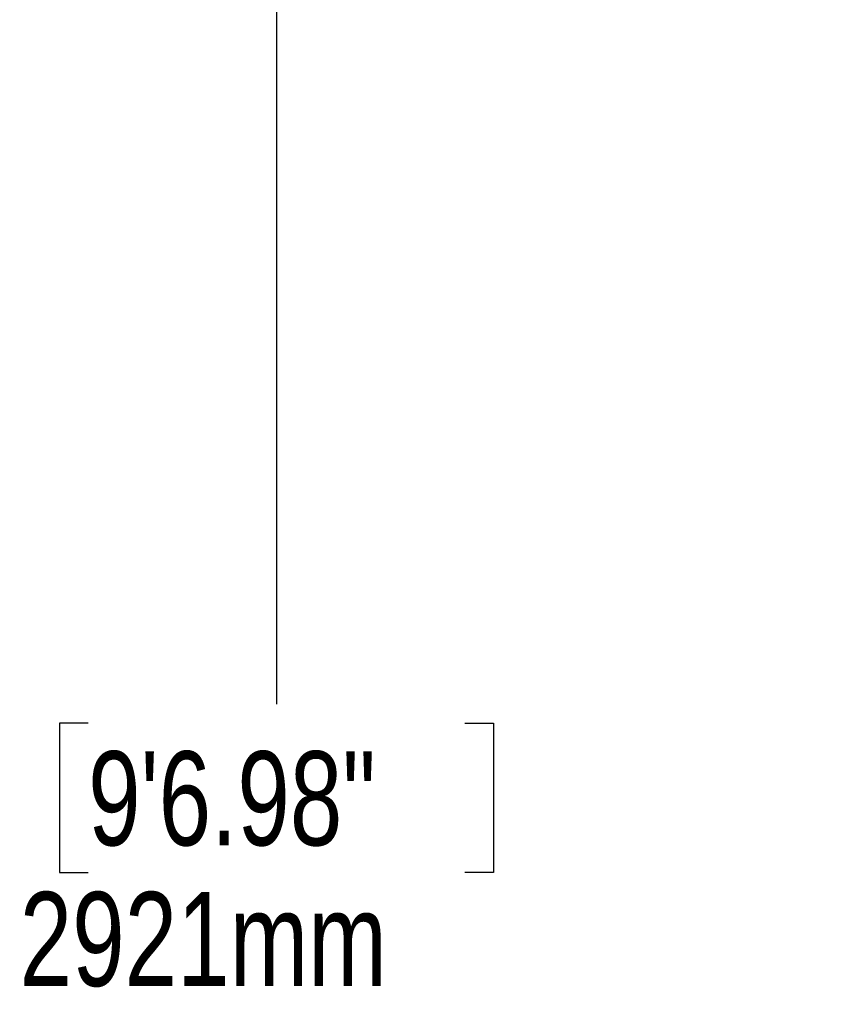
# Model space of a CAD drawing. Header units: millimetres. Extents: x 20 to 26560, y 16 to 18133.
# Tile 18 of 106: x 6393 to 7690, y 4383 to 5953. Entities that reach past the tile are written whole.
import ezdxf

# ---------------------------------------------------------------- set-up
doc = ezdxf.new("R2010")
doc.units = ezdxf.units.MM
doc.header["$LTSCALE"] = 2
doc.layers.add('COMPONENT_GEOMETRY', color=7, linetype='Continuous')
doc.styles.add('SLDTEXTSTYLE0', font='TXT', dxfattribs={"width": 0.75})
doc.dimstyles.new('SLDDIMSTYLE1', dxfattribs={"dimtxt": 150, "dimasz": 6.604, "dimexe": 0, "dimexo": 0.0625, "dimgap": 37.5, "dimtad": 0, "dimtih": 1, "dimtoh": 1, "dimdec": 0, "dimrnd": 1e-09, "dimzin": 12, "dimdsep": 46, "dimtxsty": 'SLDTEXTSTYLE0', "dimsah": 1, "dimcen": 0.09, "dimadec": 0, "dimazin": 3, "dimtfac": 1, "dimtdec": 0, "dimtofl": 0, "dimtmove": 0, "dimatfit": 3, "dimfxl": 1, "dimfrac": 2, "dimtolj": 1, "dimtzin": 12, "dimarcsym": 0})

# ---------------------------------------------------------------- blocks, each defined once
blk = doc.blocks.new('_D_3')
at = {"layer": 'COMPONENT_GEOMETRY', "color": 7}
for p, q in [((8984.1, 7535.5), (6795.6, 7535.5)), ((6802, 7535.5), (6802, 4861.5)), ((6501.9, 4831), (6456.1, 4831)), ((6456.1, 4831), (6456.1, 4592.9)), ((7102.1, 4831), (7147.8, 4831)), ((7147.8, 4831), (7147.8, 4592.9)), ((6456.1, 4592.9), (6501.9, 4592.9)), ((7147.8, 4592.9), (7102.1, 4592.9)), ((6802, 1694.5), (6802, 4368.4)), ((8900.9, 1694.5), (6795.6, 1694.5))]:
    blk.add_line(p, q, dxfattribs=at)
for points in [[(6802, 7535.5), (6800.9, 7528.8), (6803, 7528.8)], [(6802, 1694.5), (6803, 1701.1), (6800.9, 1701.1)]]:
    blk.add_solid(points, dxfattribs=at)
at = {"layer": 'COMPONENT_GEOMETRY', "color": 7, "char_height": 150, "attachment_point": 1, "style": 'SLDTEXTSTYLE0'}
for s, insert in [('9\'6.98"', (6501.9, 4786.2)), ('2921mm', (6392.8, 4561.8))]:
    blk.add_mtext(s, dxfattribs=dict(at, insert=insert))

msp = doc.modelspace()

# ---------------------------------------------------------------- dimensions: what is measured, and where the dimension line sits
at = {"layer": 'COMPONENT_GEOMETRY', "color": 7}
dim = msp.add_linear_dim(base=(6801.96, 7535.45), p1=(8903.46, 1694.45), p2=(8986.59, 7535.45), angle=90, dimstyle='SLDDIMSTYLE1', dxfattribs=at)
dim.commit()
dim.dimension.update_dxf_attribs({"geometry": '_D_3', "text_midpoint": (6801.96, 4614.95), "dimtype": 160})

doc.saveas('drawing.dxf')
